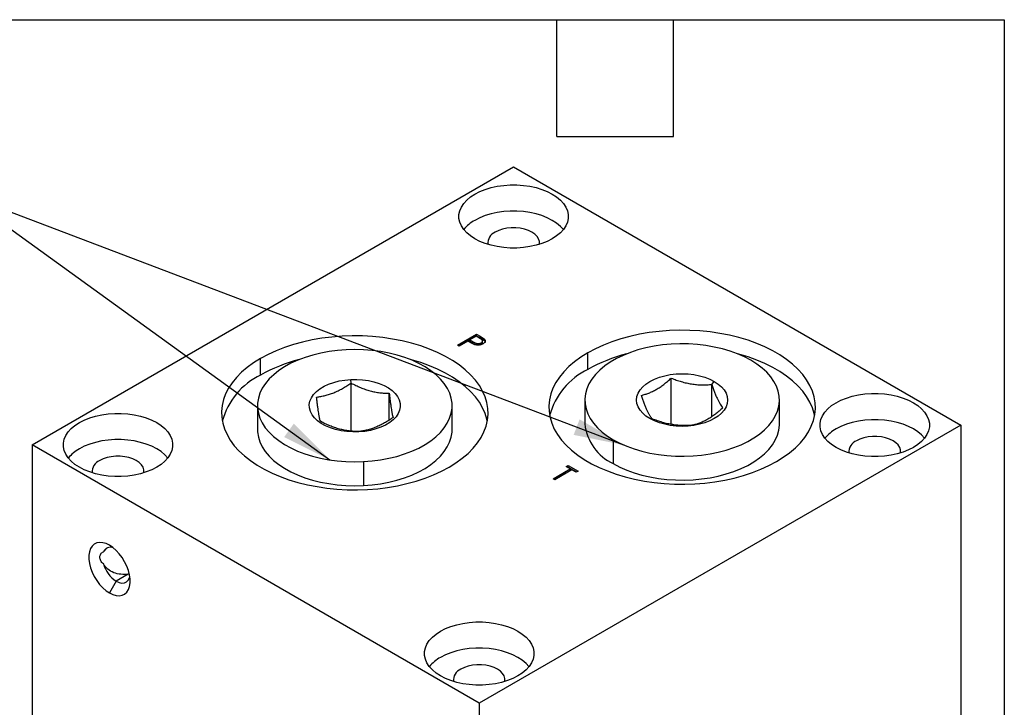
# Model space of a CAD drawing. Header units: inches. Extents: x 0.5 to 21.5, y 0.5 to 16.5.
# Tile 5 of 5: x 16.4 to 21.5, y 13 to 16.5. Entities that reach past the tile are written whole.
import ezdxf

# ---------------------------------------------------------------- set-up
doc = ezdxf.new("R2010")
doc.units = ezdxf.units.IN
doc.header["$LTSCALE"] = 2
doc.header["$MEASUREMENT"] = 0
doc.layers.add('TEXT', color=140, linetype='Continuous', lineweight=25)
doc.dimstyles.new('SLDDIMSTYLE2', dxfattribs={"dimtxt": 0.18, "dimasz": 0.26, "dimexe": 0, "dimexo": 0.0625, "dimgap": 0, "dimtad": 0, "dimtih": 1, "dimtoh": 1, "dimdec": 0, "dimrnd": 1e-09, "dimzin": 0, "dimdsep": 46, "dimtxsty": 'Standard', "dimsah": 1, "dimcen": 0.09, "dimadec": 0, "dimazin": 0, "dimtfac": 0.26, "dimtdec": 0, "dimtofl": 0, "dimtmove": 0, "dimatfit": 3, "dimfxl": 0, "dimfrac": 2, "dimtolj": 1, "dimtzin": 0, "dimarcsym": 0})

msp = doc.modelspace()

# ---------------------------------------------------------------- linework, layer by layer
for p, q in [((16.503, 14.3156), (18.9779, 15.7443)), ((18.9779, 15.7443), (21.276, 14.4176)), ((18.6892, 14.8285), (18.7866, 14.8847)), ((18.7866, 14.8847), (18.8057, 14.8737)), ((18.7866, 14.8765), (18.7866, 14.8847)), ((18.6979, 14.8234), (18.6892, 14.8285)), ((18.6963, 14.8244), (18.7866, 14.8765)), ((18.7429, 14.8494), (18.6979, 14.8234)), ((18.7499, 14.8453), (18.7429, 14.8494)), ((18.7854, 14.8739), (18.7529, 14.8551)), ((18.7529, 14.8551), (18.7698, 14.8452)), ((18.7529, 14.847), (18.7529, 14.8551)), ((18.7529, 14.847), (18.7698, 14.837)), ((18.7698, 14.837), (18.7698, 14.8452)), ((18.8032, 14.8636), (18.7854, 14.8739)), ((18.7866, 14.8765), (18.8057, 14.8655)), ((18.8054, 14.8298), (18.8117, 14.8319)), ((18.8057, 14.8655), (18.8057, 14.8737)), ((18.8117, 14.8319), (18.8117, 14.84)), ((18.8181, 14.8409), (18.8181, 14.849)), ((18.8265, 14.8518), (18.8265, 14.86)), ((19.3597, 14.7033), (19.3597, 14.7891)), ((17.6775, 14.6744), (17.6775, 14.7601)), ((18.1427, 14.6335), (18.1412, 14.6518)), ((18.1427, 14.3869), (18.1427, 14.6335)), ((19.7881, 14.4214), (19.7881, 14.6587)), ((19.9972, 14.6263), (20.0095, 14.6417)), ((19.9972, 14.4615), (19.9972, 14.6263)), ((18.3391, 14.4442), (18.3391, 14.5808)), ((19.3441, 14.5462), (19.3441, 14.4237)), ((20.3441, 14.4237), (20.3441, 14.5462)), ((17.6619, 14.5172), (17.6619, 14.3947)), ((18.6619, 14.3947), (18.6619, 14.5172)), ((19.691, 14.4496), (19.6786, 14.4507)), ((18.181, 14.3845), (18.1826, 14.3827)), ((21.276, 14.4176), (18.8011, 12.9889)), ((21.276, 14.4176), (21.276, 11.968)), ((19.4905, 14.3421), (19.4905, 14.2196)), ((16.503, 14.3156), (16.503, 11.8659)), ((18.8011, 12.9889), (16.503, 14.3156)), ((18.2061, 14.2297), (18.2061, 14.1072)), ((19.1817, 14.1418), (19.2692, 14.1923)), ((19.1888, 14.1377), (19.2692, 14.1841)), ((19.2779, 14.1872), (19.1905, 14.1367)), ((19.2479, 14.2045), (19.2579, 14.2103)), ((19.2692, 14.1923), (19.2479, 14.2045)), ((19.255, 14.2004), (19.2579, 14.2021)), ((19.2579, 14.2103), (19.3091, 14.1807)), ((19.2579, 14.2021), (19.2579, 14.2103)), ((19.2579, 14.2021), (19.3021, 14.1766)), ((19.2692, 14.1841), (19.2692, 14.1923)), ((19.2991, 14.175), (19.2779, 14.1872)), ((19.3091, 14.1807), (19.2991, 14.175)), ((19.1905, 14.1367), (19.1817, 14.1418)), ((16.8699, 13.7668), (16.8874, 13.7851)), ((16.9358, 13.6158), (16.9008, 13.5552)), ((16.9966, 13.651), (16.9358, 13.6158)), ((17.0018, 13.6516), (16.9966, 13.651)), ((18.8011, 12.9889), (18.8011, 10.5393))]:
    msp.add_line(p, q)
at = {"flags": 128}
for points in [[(18.779, 15.6039), (18.8044, 15.617), (18.8324, 15.6281), (18.8625, 15.6372), (18.8942, 15.6442), (18.9272, 15.6488), (18.9609, 15.6512), (18.9949, 15.6512), (19.0286, 15.6488), (19.0616, 15.6442), (19.0933, 15.6372), (19.1234, 15.6281), (19.1513, 15.617), (19.1768, 15.6039), (19.1993, 15.5893), (19.2186, 15.5731), (19.2344, 15.5558), (19.2464, 15.5374), (19.2545, 15.5184), (19.2586, 15.4989), (19.2586, 15.4793), (19.2545, 15.4599), (19.2464, 15.4408), (19.2344, 15.4225), (19.2186, 15.4051), (19.1993, 15.389), (19.1768, 15.3743), (19.1513, 15.3613), (19.1234, 15.3502), (19.0933, 15.3411), (19.0616, 15.3341), (19.0286, 15.3294), (18.9949, 15.3271), (18.9609, 15.3271), (18.9272, 15.3294), (18.8942, 15.3341), (18.8625, 15.3411), (18.8324, 15.3502), (18.8044, 15.3613), (18.779, 15.3743), (18.7565, 15.389), (18.7372, 15.4051), (18.7214, 15.4225), (18.7094, 15.4408), (18.7012, 15.4599), (18.6971, 15.4793), (18.6971, 15.4989), (18.7012, 15.5184), (18.7094, 15.5374), (18.7214, 15.5558), (18.7372, 15.5731), (18.7565, 15.5893), (18.779, 15.6039)], [(19.2338, 15.4218), (19.2186, 15.4384), (19.1993, 15.4545), (19.1768, 15.4692), (19.1513, 15.4822), (19.1234, 15.4934), (19.0933, 15.5025), (19.0616, 15.5094), (19.0286, 15.5141), (18.9949, 15.5165), (18.9609, 15.5165), (18.9272, 15.5141), (18.8942, 15.5094), (18.8625, 15.5025), (18.8324, 15.4934), (18.8044, 15.4822), (18.779, 15.4692)], [(19.11, 15.3458), (19.1104, 15.3477), (19.1104, 15.3611), (19.1063, 15.3743), (19.0984, 15.3869), (19.0868, 15.3985), (19.0719, 15.4087), (19.0542, 15.4173), (19.0341, 15.424), (19.0123, 15.4286), (18.9895, 15.4309), (18.9663, 15.4309), (18.9435, 15.4286), (18.9217, 15.424), (18.9016, 15.4173), (18.8838, 15.4087)], [(20.3285, 14.2298), (20.3641, 14.2521), (20.3967, 14.2758), (20.4261, 14.3009), (20.452, 14.3272), (20.4744, 14.3546), (20.4931, 14.3829), (20.508, 14.412), (20.5189, 14.4416), (20.5259, 14.4716), (20.529, 14.5019), (20.528, 14.5322), (20.5229, 14.5623), (20.5139, 14.5922), (20.501, 14.6215), (20.4842, 14.6502), (20.4637, 14.6781), (20.4395, 14.705), (20.4118, 14.7307), (20.3808, 14.7552), (20.3467, 14.7782), (20.3095, 14.7996), (20.2697, 14.8193), (20.2274, 14.8372), (20.1828, 14.8532), (20.1362, 14.8671), (20.0879, 14.879), (20.0382, 14.8887), (19.9874, 14.8961), (19.9357, 14.9013), (19.8834, 14.9042), (19.831, 14.9048), (19.7786, 14.9031), (19.7266, 14.899), (19.6753, 14.8927), (19.6249, 14.8841), (19.5759, 14.8733), (19.5284, 14.8604), (19.4828, 14.8454), (19.4393, 14.8285), (19.3982, 14.8097), (19.3597, 14.7891)], [(18.6462, 14.2008), (18.6819, 14.2231), (18.7145, 14.2468), (18.7439, 14.2719), (18.7698, 14.2982), (18.7922, 14.3256), (18.8109, 14.354), (18.8257, 14.383), (18.8367, 14.4126), (18.8437, 14.4427), (18.8468, 14.4729), (18.8457, 14.5032), (18.8407, 14.5333), (18.8317, 14.5632), (18.8188, 14.5925), (18.802, 14.6212), (18.7815, 14.6491), (18.7573, 14.676), (18.7296, 14.7017), (18.6986, 14.7262), (18.6644, 14.7492), (18.6273, 14.7706), (18.5875, 14.7903), (18.5452, 14.8082), (18.5006, 14.8242), (18.454, 14.8381), (18.4057, 14.85), (18.356, 14.8597), (18.3052, 14.8672), (18.2535, 14.8724), (18.2012, 14.8753), (18.1488, 14.8758), (18.0964, 14.8741), (18.0444, 14.87), (17.9931, 14.8637), (17.9427, 14.8551), (17.8937, 14.8443), (17.8462, 14.8314), (17.8006, 14.8164), (17.7571, 14.7995), (17.716, 14.7807), (17.6775, 14.7601)], [(20.1976, 14.7503), (20.1645, 14.7678), (20.1288, 14.7835), (20.0908, 14.7972), (20.0509, 14.809), (20.0092, 14.8186), (19.9663, 14.8261), (19.9223, 14.8313), (19.8777, 14.8342), (19.8329, 14.8348), (19.7881, 14.833), (19.7438, 14.829), (19.7003, 14.8226), (19.6579, 14.8141), (19.6171, 14.8034), (19.5781, 14.7906), (19.5412, 14.7758), (19.5068, 14.7592), (19.475, 14.7409), (19.4463, 14.7211), (19.4207, 14.6998), (19.3986, 14.6772), (19.38, 14.6537), (19.3652, 14.6292), (19.3542, 14.6041), (19.3472, 14.5785), (19.3442, 14.5527), (19.3452, 14.5268), (19.3502, 14.501), (19.3592, 14.4757), (19.3721, 14.4509), (19.3888, 14.4268), (19.4092, 14.4037), (19.4331, 14.3818), (19.4603, 14.3612), (19.4905, 14.3421)], [(18.1176, 14.8047), (18.0732, 14.8013), (18.0294, 14.7955), (17.9867, 14.7876), (17.9454, 14.7774), (17.9059, 14.7652), (17.8684, 14.7509), (17.8333, 14.7348), (17.8009, 14.7169), (17.7713, 14.6974), (17.7449, 14.6765), (17.7219, 14.6543), (17.7023, 14.631), (17.6865, 14.6067), (17.6745, 14.5818), (17.6665, 14.5563), (17.6624, 14.5305), (17.6624, 14.5046), (17.6663, 14.4788), (17.6743, 14.4533), (17.6862, 14.4283), (17.7019, 14.4041), (17.7213, 14.3807), (17.7443, 14.3585), (17.7706, 14.3375), (17.8001, 14.318), (17.8325, 14.3001), (17.8675, 14.2839), (17.9049, 14.2696), (17.9444, 14.2573), (17.9857, 14.2471), (18.0283, 14.2391), (18.072, 14.2333), (18.1165, 14.2298), (18.1613, 14.2286), (18.2061, 14.2297)], [(18.2061, 14.2297), (18.2506, 14.2331), (18.2944, 14.2389), (18.337, 14.2469), (18.3783, 14.257), (18.4178, 14.2693), (18.4553, 14.2835), (18.4904, 14.2996), (18.5229, 14.3175), (18.5524, 14.337), (18.5789, 14.3579), (18.6019, 14.3801), (18.6214, 14.4035), (18.6372, 14.4277), (18.6492, 14.4527), (18.6573, 14.4781), (18.6614, 14.5039), (18.6614, 14.5298), (18.6574, 14.5556), (18.6495, 14.5811), (18.6376, 14.6061), (18.6219, 14.6304), (18.6024, 14.6537), (18.5795, 14.676), (18.5531, 14.6969), (18.5237, 14.7164), (18.4913, 14.7344), (18.4562, 14.7505), (18.4188, 14.7648), (18.3793, 14.7771), (18.3381, 14.7873), (18.2954, 14.7954), (18.2517, 14.8012), (18.2073, 14.8047), (18.1624, 14.8059), (18.1176, 14.8047)], [(19.3597, 14.7891), (19.3241, 14.7668), (19.2915, 14.7431), (19.2621, 14.718), (19.2361, 14.6917), (19.2138, 14.6643), (19.1951, 14.636), (19.1802, 14.6069), (19.1692, 14.5773), (19.1622, 14.5473), (19.1592, 14.517), (19.1602, 14.4867), (19.1652, 14.4566), (19.1742, 14.4267), (19.1872, 14.3974), (19.204, 14.3687), (19.2245, 14.3408), (19.2487, 14.3139), (19.2764, 14.2882), (19.3074, 14.2637), (19.3415, 14.2407), (19.3786, 14.2193), (19.4185, 14.1996), (19.4608, 14.1817), (19.5054, 14.1657), (19.552, 14.1518), (19.6002, 14.1399), (19.65, 14.1302), (19.7008, 14.1228), (19.7525, 14.1176), (19.8047, 14.1147), (19.8572, 14.1141), (19.9096, 14.1158), (19.9616, 14.1199), (20.0129, 14.1262), (20.0632, 14.1348), (20.1123, 14.1456), (20.1597, 14.1585), (20.2053, 14.1735), (20.2488, 14.1904), (20.29, 14.2092), (20.3285, 14.2298)], [(20.525, 14.4666), (20.5229, 14.4766), (20.5139, 14.5064), (20.501, 14.5358), (20.4842, 14.5645), (20.4637, 14.5924), (20.4395, 14.6192), (20.4118, 14.645), (20.3808, 14.6694), (20.3467, 14.6924), (20.3095, 14.7138), (20.2697, 14.7336), (20.2274, 14.7515), (20.1828, 14.7674), (20.1362, 14.7814), (20.1295, 14.7832)], [(17.6775, 14.7601), (17.6419, 14.7379), (17.6092, 14.7141), (17.5799, 14.689), (17.5539, 14.6627), (17.5316, 14.6353), (17.5129, 14.607), (17.498, 14.5779), (17.487, 14.5483), (17.48, 14.5183), (17.477, 14.488), (17.478, 14.4578), (17.483, 14.4276), (17.492, 14.3978), (17.505, 14.3684), (17.5218, 14.3397), (17.5423, 14.3118), (17.5665, 14.2849), (17.5942, 14.2592), (17.6252, 14.2348), (17.6593, 14.2118), (17.6964, 14.1903), (17.7363, 14.1706), (17.7786, 14.1527), (17.8232, 14.1368), (17.8697, 14.1228), (17.918, 14.1109), (17.9677, 14.1012), (18.0186, 14.0938), (18.0703, 14.0886), (18.1225, 14.0857), (18.175, 14.0851), (18.2274, 14.0868), (18.2794, 14.0909), (18.3307, 14.0972), (18.381, 14.1058), (18.4301, 14.1166), (18.4775, 14.1295), (18.5231, 14.1445), (18.5666, 14.1614), (18.6077, 14.1803), (18.6462, 14.2008)], [(18.8428, 14.4376), (18.8407, 14.4476), (18.8317, 14.4774), (18.8188, 14.5068), (18.802, 14.5355), (18.7815, 14.5634), (18.7573, 14.5903), (18.7296, 14.616), (18.6986, 14.6404), (18.6644, 14.6634), (18.6273, 14.6849), (18.5875, 14.7046), (18.5452, 14.7225), (18.5006, 14.7385), (18.454, 14.7524), (18.4473, 14.7542)], [(19.4905, 14.3421), (19.5236, 14.3246), (19.5593, 14.3089), (19.5973, 14.2952), (19.6373, 14.2834), (19.6789, 14.2737), (19.7219, 14.2663), (19.7659, 14.2611), (19.8105, 14.2582), (19.8553, 14.2576), (19.9001, 14.2594), (19.9444, 14.2634), (19.9879, 14.2697), (20.0302, 14.2783), (20.0711, 14.289), (20.1101, 14.3018), (20.147, 14.3165), (20.1814, 14.3331), (20.2131, 14.3515), (20.2419, 14.3713), (20.2674, 14.3926), (20.2896, 14.4152), (20.3081, 14.4387), (20.323, 14.4632), (20.3339, 14.4883), (20.3409, 14.5139), (20.344, 14.5397), (20.343, 14.5656), (20.3379, 14.5913), (20.3289, 14.6167), (20.316, 14.6415), (20.2993, 14.6656), (20.279, 14.6886), (20.2551, 14.7106), (20.2279, 14.7312), (20.1976, 14.7503)], [(19.6786, 14.4507), (19.6584, 14.464), (19.6414, 14.4787), (19.6279, 14.4945), (19.6181, 14.5112), (19.6121, 14.5286), (19.6101, 14.5462), (19.6121, 14.5638), (19.6181, 14.5812), (19.6279, 14.5979), (19.6414, 14.6137), (19.6584, 14.6284), (19.6786, 14.6417), (19.7016, 14.6534), (19.7271, 14.6632), (19.7545, 14.671), (19.7835, 14.6767), (19.8135, 14.6801), (19.8441, 14.6813), (19.8746, 14.6801), (19.9047, 14.6767), (19.9336, 14.671), (19.9611, 14.6632), (19.9865, 14.6534), (20.0095, 14.6417)], [(18.1826, 14.3827), (18.152, 14.3822), (18.1216, 14.3841), (18.0918, 14.3883), (18.0633, 14.3947), (18.0364, 14.4032), (18.0117, 14.4136), (17.9896, 14.4258), (17.9704, 14.4396), (17.9545, 14.4547), (17.9421, 14.4708), (17.9335, 14.4878), (17.9288, 14.5053), (17.9281, 14.5229), (17.9314, 14.5405), (17.9386, 14.5577), (17.9497, 14.5741), (17.9644, 14.5896), (17.9824, 14.6039), (18.0036, 14.6167), (18.0274, 14.6278), (18.0535, 14.637), (18.0815, 14.6441), (18.1109, 14.6491), (18.1412, 14.6518)], [(18.1412, 14.6518), (18.1718, 14.6522), (18.2022, 14.6503), (18.2319, 14.6461), (18.2605, 14.6397), (18.2873, 14.6312), (18.312, 14.6208), (18.3342, 14.6086), (18.3534, 14.5948), (18.3693, 14.5798), (18.3817, 14.5636), (18.3903, 14.5466), (18.395, 14.5292), (18.3957, 14.5115), (18.3924, 14.4939), (18.3851, 14.4768), (18.3741, 14.4603), (18.3594, 14.4448), (18.3413, 14.4305), (18.3202, 14.4177), (18.2964, 14.4067), (18.2702, 14.3975), (18.2422, 14.3903), (18.2128, 14.3854), (18.1826, 14.3827)], [(20.0095, 14.6417), (20.0297, 14.6284), (20.0467, 14.6137), (20.0603, 14.5979), (20.0701, 14.5812), (20.0761, 14.5638), (20.0781, 14.5462), (20.0761, 14.5286), (20.0701, 14.5112), (20.0603, 14.4945), (20.0467, 14.4787), (20.0297, 14.464), (20.0095, 14.4507), (19.9865, 14.439), (19.9611, 14.4292), (19.9336, 14.4214), (19.9047, 14.4157), (19.8746, 14.4123), (19.8441, 14.4111), (19.8135, 14.4123), (19.7835, 14.4157), (19.7545, 14.4214), (19.7271, 14.4292), (19.7016, 14.439), (19.6786, 14.4507)], [(20.6352, 14.5324), (20.6606, 14.5454), (20.6885, 14.5566), (20.7186, 14.5657), (20.7504, 14.5726), (20.7833, 14.5773), (20.8171, 14.5797), (20.851, 14.5797), (20.8847, 14.5773), (20.9177, 14.5726), (20.9495, 14.5657), (20.9795, 14.5566), (21.0075, 14.5454), (21.0329, 14.5324), (21.0554, 14.5177), (21.0747, 14.5016), (21.0905, 14.4842), (21.1026, 14.4659), (21.1107, 14.4469), (21.1148, 14.4274), (21.1148, 14.4078), (21.1107, 14.3883), (21.1026, 14.3693), (21.0905, 14.351), (21.0747, 14.3336), (21.0554, 14.3175), (21.0329, 14.3028), (21.0075, 14.2898), (20.9795, 14.2787), (20.9495, 14.2695), (20.9177, 14.2626), (20.8847, 14.2579), (20.851, 14.2555), (20.8171, 14.2555), (20.7833, 14.2579), (20.7504, 14.2626), (20.7186, 14.2695), (20.6885, 14.2787), (20.6606, 14.2898), (20.6352, 14.3028), (20.6126, 14.3175), (20.5933, 14.3336), (20.5776, 14.351), (20.5655, 14.3693), (20.5574, 14.3883), (20.5533, 14.4078), (20.5533, 14.4274), (20.5574, 14.4469), (20.5655, 14.4659), (20.5776, 14.4842), (20.5933, 14.5016), (20.6126, 14.5177), (20.6352, 14.5324)], [(16.7461, 14.4304), (16.7715, 14.4434), (16.7994, 14.4545), (16.8295, 14.4636), (16.8613, 14.4706), (16.8943, 14.4753), (16.928, 14.4776), (16.9619, 14.4776), (16.9956, 14.4753), (17.0286, 14.4706), (17.0604, 14.4636), (17.0904, 14.4545), (17.1184, 14.4434), (17.1438, 14.4304), (17.1663, 14.4157), (17.1856, 14.3996), (17.2014, 14.3822), (17.2135, 14.3639), (17.2216, 14.3448), (17.2257, 14.3254), (17.2257, 14.3058), (17.2216, 14.2863), (17.2135, 14.2673), (17.2014, 14.2489), (17.1856, 14.2316), (17.1663, 14.2154), (17.1438, 14.2007), (17.1184, 14.1877), (17.0904, 14.1766), (17.0604, 14.1675), (17.0286, 14.1605), (16.9956, 14.1559), (16.9619, 14.1535), (16.928, 14.1535), (16.8943, 14.1559), (16.8613, 14.1605), (16.8295, 14.1675), (16.7994, 14.1766), (16.7715, 14.1877), (16.7461, 14.2007), (16.7236, 14.2154), (16.7043, 14.2316), (16.6885, 14.2489), (16.6764, 14.2673), (16.6683, 14.2863), (16.6642, 14.3058), (16.6642, 14.3254), (16.6683, 14.3448), (16.6764, 14.3639), (16.6885, 14.3822), (16.7043, 14.3996), (16.7236, 14.4157), (16.7461, 14.4304)], [(19.4905, 14.2196), (19.5236, 14.2021), (19.5593, 14.1864), (19.5973, 14.1727), (19.6373, 14.1609), (19.6789, 14.1513), (19.7219, 14.1438), (19.7659, 14.1386), (19.8105, 14.1357), (19.8553, 14.1351), (19.9001, 14.1369), (19.9444, 14.1409), (19.9879, 14.1473), (20.0302, 14.1558), (20.0711, 14.1665), (20.1101, 14.1793), (20.147, 14.1941), (20.1814, 14.2107), (20.2131, 14.229), (20.2419, 14.2489), (20.2674, 14.2701), (20.2896, 14.2927), (20.3081, 14.3163), (20.323, 14.3407), (20.3339, 14.3658), (20.3409, 14.3914), (20.344, 14.4172), (20.3441, 14.4237)], [(21.0899, 14.3502), (21.0747, 14.3669), (21.0554, 14.383), (21.0329, 14.3977), (21.0075, 14.4107), (20.9795, 14.4218), (20.9495, 14.4309), (20.9177, 14.4379), (20.8847, 14.4426), (20.851, 14.4449), (20.8171, 14.4449), (20.7833, 14.4426), (20.7504, 14.4379), (20.7186, 14.4309), (20.6885, 14.4218), (20.6606, 14.4107), (20.6352, 14.3977)], [(17.6619, 14.3947), (17.6624, 14.3821), (17.6663, 14.3563), (17.6743, 14.3308), (17.6862, 14.3058), (17.7019, 14.2816), (17.7213, 14.2582), (17.7443, 14.236), (17.7706, 14.215), (17.8001, 14.1955), (17.8325, 14.1776), (17.8675, 14.1614), (17.9049, 14.1471), (17.9444, 14.1348), (17.9857, 14.1246), (18.0283, 14.1166), (18.072, 14.1108), (18.1165, 14.1073), (18.1613, 14.1061), (18.2061, 14.1072)], [(18.2061, 14.1072), (18.2506, 14.1107), (18.2944, 14.1164), (18.337, 14.1244), (18.3783, 14.1345), (18.4178, 14.1468), (18.4553, 14.161), (18.4904, 14.1771), (18.5229, 14.195), (18.5524, 14.2145), (18.5789, 14.2354), (18.6019, 14.2577), (18.6214, 14.281), (18.6372, 14.3052), (18.6492, 14.3302), (18.6573, 14.3557), (18.6614, 14.3815), (18.6619, 14.3947)], [(17.2008, 14.2482), (17.1856, 14.2648), (17.1663, 14.281), (17.1438, 14.2956), (17.1184, 14.3086), (17.0904, 14.3198), (17.0604, 14.3289), (17.0286, 14.3358), (16.9956, 14.3405), (16.9619, 14.3429), (16.928, 14.3429), (16.8943, 14.3405), (16.8613, 14.3358), (16.8295, 14.3289), (16.7994, 14.3198), (16.7715, 14.3086), (16.7461, 14.2956)], [(20.9662, 14.2743), (20.9665, 14.2762), (20.9665, 14.2896), (20.9625, 14.3027), (20.9546, 14.3153), (20.943, 14.3269), (20.9281, 14.3372), (20.9103, 14.3458), (20.8902, 14.3525), (20.8685, 14.357), (20.8456, 14.3594), (20.8224, 14.3594), (20.7996, 14.357), (20.7778, 14.3525), (20.7578, 14.3458), (20.74, 14.3372)], [(17.0771, 14.1722), (17.0774, 14.1741), (17.0774, 14.1875), (17.0734, 14.2007), (17.0655, 14.2133), (17.0539, 14.2249), (17.039, 14.2351), (17.0212, 14.2437), (17.0012, 14.2504), (16.9794, 14.255), (16.9565, 14.2573), (16.9334, 14.2573), (16.9105, 14.255), (16.8887, 14.2504), (16.8687, 14.2437), (16.8509, 14.2351)], [(16.9008, 13.8002), (16.8833, 13.8086), (16.8663, 13.8134), (16.8503, 13.8145), (16.8356, 13.8119), (16.8227, 13.8057), (16.812, 13.7959), (16.8036, 13.7829), (16.7979, 13.7671), (16.7951, 13.7488), (16.7951, 13.7286), (16.7979, 13.707), (16.8036, 13.6845), (16.812, 13.6619), (16.8227, 13.6398), (16.8356, 13.6186), (16.8503, 13.5991), (16.8663, 13.5817), (16.8833, 13.5669), (16.9008, 13.5552)], [(16.9008, 13.5552), (16.9182, 13.5468), (16.9352, 13.5419), (16.9512, 13.5408), (16.9659, 13.5434), (16.9788, 13.5497), (16.9895, 13.5594), (16.9979, 13.5724), (17.0036, 13.5882), (17.0065, 13.6065), (17.0065, 13.6268), (17.0036, 13.6484), (16.9979, 13.6708), (16.9895, 13.6934), (16.9788, 13.7156), (16.9659, 13.7367), (16.9512, 13.7562), (16.9352, 13.7736), (16.9182, 13.7884), (16.9008, 13.8002)], [(16.9358, 13.6158), (16.9505, 13.6091), (16.9647, 13.6062), (16.9775, 13.6074), (16.9886, 13.6125), (16.9973, 13.6213), (17.0033, 13.6335), (17.0051, 13.6397)], [(18.6022, 13.3588), (18.6277, 13.3718), (18.6556, 13.383), (18.6857, 13.3921), (18.7174, 13.399), (18.7504, 13.4037), (18.7841, 13.4061), (18.8181, 13.4061), (18.8518, 13.4037), (18.8848, 13.399), (18.9165, 13.3921), (18.9466, 13.383), (18.9746, 13.3718), (19, 13.3588), (19.0225, 13.3442), (19.0418, 13.328), (19.0576, 13.3107), (19.0696, 13.2923), (19.0777, 13.2733), (19.0818, 13.2538), (19.0818, 13.2342), (19.0777, 13.2148), (19.0696, 13.1957), (19.0576, 13.1774), (19.0418, 13.16), (19.0225, 13.1439), (19, 13.1292), (18.9746, 13.1162), (18.9466, 13.1051), (18.9165, 13.096), (18.8848, 13.089), (18.8518, 13.0843), (18.8181, 13.082), (18.7841, 13.082), (18.7504, 13.0843), (18.7174, 13.089), (18.6857, 13.096), (18.6556, 13.1051), (18.6277, 13.1162), (18.6022, 13.1292), (18.5797, 13.1439), (18.5604, 13.16), (18.5446, 13.1774), (18.5326, 13.1957), (18.5245, 13.2148), (18.5204, 13.2342), (18.5204, 13.2538), (18.5245, 13.2733), (18.5326, 13.2923), (18.5446, 13.3107), (18.5604, 13.328), (18.5797, 13.3442), (18.6022, 13.3588)], [(19.057, 13.1767), (19.0418, 13.1933), (19.0225, 13.2094), (19, 13.2241), (18.9746, 13.2371), (18.9466, 13.2482), (18.9165, 13.2573), (18.8848, 13.2643), (18.8518, 13.269), (18.8181, 13.2714), (18.7841, 13.2714), (18.7504, 13.269), (18.7174, 13.2643), (18.6857, 13.2573), (18.6556, 13.2482), (18.6277, 13.2371), (18.6022, 13.2241)], [(18.9333, 13.1007), (18.9336, 13.1026), (18.9336, 13.116), (18.9296, 13.1292), (18.9216, 13.1417), (18.9101, 13.1533), (18.8951, 13.1636), (18.8774, 13.1722), (18.8573, 13.1789), (18.8355, 13.1835), (18.8127, 13.1858), (18.7895, 13.1858), (18.7667, 13.1835), (18.7449, 13.1789), (18.7248, 13.1722), (18.7071, 13.1636)]]:
    msp.add_lwpolyline(points, dxfattribs=at)
for centre, radius, start, end in [((18.875, 15.2959), 0.1982, 118.9709, 140.5468), ((18.907, 15.3517), 0.0616, 112.0959, 185.4532), ((19.7611, 13.9912), 0.8174, 104.3342, 119.4058), ((18.0789, 13.9622), 0.8174, 104.3342, 119.4058), ((19.5194, 14.3707), 0.369, 115.6483, 164.9402), ((17.8372, 14.3417), 0.369, 115.6483, 164.9402), ((19.5952, 14.4493), 0.2524, 185.8173, 245.5029), ((20.7311, 14.2243), 0.1982, 118.9709, 140.5468), ((20.7631, 14.2801), 0.0616, 112.0959, 185.4532), ((16.8421, 14.1223), 0.1982, 118.9709, 140.5468), ((16.8741, 14.1781), 0.0616, 112.0959, 185.4532), ((16.9052, 13.7515), 0.0384, 67.2728, 156.6084), ((17.0208, 13.7475), 0.1567, 195.7436, 237.1444), ((18.6982, 13.0507), 0.1982, 118.9709, 140.5468), ((18.7302, 13.1065), 0.0616, 112.0959, 185.4532)]:
    msp.add_arc(centre, radius, start, end)
for points, knots in [([(18.7763, 14.8319), (18.7755, 14.8322), (18.7739, 14.8328), (18.7714, 14.8339), (18.7686, 14.8352), (18.7654, 14.8368), (18.762, 14.8386), (18.7582, 14.8406), (18.7541, 14.8429), (18.7513, 14.8445), (18.7499, 14.8453)], [0, 0, 0, 0, 0.075172, 0.164743, 0.268011, 0.385964, 0.517799, 0.663698, 0.824417, 1, 1, 1, 1]), ([(18.7698, 14.8452), (18.7706, 14.8447), (18.7722, 14.8438), (18.7746, 14.8425), (18.7769, 14.8413), (18.7791, 14.8403), (18.7811, 14.8394), (18.7831, 14.8386), (18.7849, 14.838), (18.7872, 14.8373), (18.7899, 14.8367), (18.7933, 14.8363), (18.7967, 14.8362), (18.8, 14.8364), (18.8033, 14.8369), (18.8063, 14.8377), (18.8092, 14.8387), (18.8108, 14.8396), (18.8117, 14.84)], [0, 0, 0, 0, 0.072531, 0.14002, 0.203042, 0.260551, 0.313761, 0.361657, 0.405362, 0.444782, 0.517048, 0.586365, 0.655355, 0.724646, 0.793454, 0.861639, 0.929553, 1, 1, 1, 1]), ([(18.7698, 14.837), (18.7726, 14.8353), (18.7779, 14.8322), (18.7845, 14.8302), (18.7876, 14.8293)], [0, 0, 0, 0, 0.543164, 1, 1, 1, 1]), ([(18.8205, 14.835), (18.8196, 14.8345), (18.8181, 14.8337), (18.8155, 14.8325), (18.8129, 14.8314), (18.8103, 14.8306), (18.8076, 14.8299), (18.8048, 14.8293), (18.802, 14.8289), (18.7991, 14.8286), (18.7963, 14.8285), (18.7934, 14.8286), (18.7905, 14.8288), (18.7876, 14.8291), (18.7848, 14.8296), (18.7819, 14.8302), (18.7791, 14.831), (18.7772, 14.8316), (18.7763, 14.8319)], [0, 0, 0, 0, 0.070119, 0.137192, 0.202016, 0.264631, 0.326117, 0.38601, 0.445812, 0.505298, 0.564633, 0.624283, 0.683902, 0.743953, 0.805388, 0.868388, 0.933084, 1, 1, 1, 1]), ([(18.8117, 14.84), (18.8124, 14.8405), (18.8139, 14.8414), (18.8157, 14.8431), (18.817, 14.8448), (18.8178, 14.8467), (18.8182, 14.8486), (18.8181, 14.8505), (18.8174, 14.8524), (18.8165, 14.8539), (18.8154, 14.8551), (18.8143, 14.8561), (18.813, 14.8572), (18.8115, 14.8583), (18.8098, 14.8596), (18.8078, 14.8608), (18.8056, 14.8622), (18.804, 14.8631), (18.8032, 14.8636)], [0, 0, 0, 0, 0.070024, 0.1392, 0.20814, 0.278802, 0.349596, 0.418372, 0.487609, 0.557635, 0.595544, 0.638166, 0.685999, 0.738257, 0.796159, 0.858555, 0.926678, 1, 1, 1, 1]), ([(18.8057, 14.8737), (18.8071, 14.8729), (18.8096, 14.8715), (18.8131, 14.8693), (18.8163, 14.8674), (18.8191, 14.8656), (18.8215, 14.864), (18.8235, 14.8625), (18.8252, 14.8612), (18.8261, 14.8604), (18.8265, 14.86)], [0, 0, 0, 0, 0.176956, 0.339055, 0.486318, 0.618781, 0.735619, 0.838742, 0.926457, 1, 1, 1, 1]), ([(18.8057, 14.8655), (18.8071, 14.8647), (18.8096, 14.8633), (18.8131, 14.8612), (18.8163, 14.8592), (18.8191, 14.8574), (18.8215, 14.8558), (18.8235, 14.8543), (18.8252, 14.8531), (18.8261, 14.8522), (18.8265, 14.8518)], [0, 0, 0, 0, 0.176956, 0.339055, 0.486318, 0.618781, 0.735619, 0.838742, 0.926457, 1, 1, 1, 1]), ([(18.8117, 14.8319), (18.8141, 14.8337), (18.8177, 14.8365), (18.818, 14.8398), (18.8181, 14.8409)], [0, 0, 0, 0, 0.682549, 1, 1, 1, 1]), ([(18.8265, 14.86), (18.827, 14.8595), (18.8279, 14.8585), (18.8291, 14.857), (18.8301, 14.8555), (18.8308, 14.8539), (18.8313, 14.8523), (18.8316, 14.8507), (18.8317, 14.849), (18.8315, 14.8473), (18.8311, 14.8457), (18.8303, 14.844), (18.8294, 14.8424), (18.8281, 14.8409), (18.8266, 14.8393), (18.8248, 14.8379), (18.8228, 14.8364), (18.8212, 14.8355), (18.8205, 14.835)], [0, 0, 0, 0, 0.062458, 0.123445, 0.183344, 0.243064, 0.302016, 0.361208, 0.421738, 0.482805, 0.544402, 0.606008, 0.66746, 0.730084, 0.794626, 0.860397, 0.928934, 1, 1, 1, 1]), ([(18.8265, 14.8518), (18.8286, 14.8495), (18.8317, 14.8462), (18.8311, 14.8424), (18.831, 14.8413)], [0, 0, 0, 0, 0.688447, 1, 1, 1, 1]), ([(17.9655, 14.5616), (17.9693, 14.5621), (17.9766, 14.563), (17.9876, 14.5648), (17.9985, 14.5669), (18.0131, 14.5702), (18.0316, 14.5754), (18.054, 14.5835), (18.0765, 14.5935), (18.0987, 14.6053), (18.1209, 14.6186), (18.1353, 14.6285), (18.1427, 14.6335)], [0, 0, 0, 0, 0.064443, 0.127305, 0.188926, 0.249698, 0.375404, 0.499072, 0.623482, 0.749711, 0.872299, 1, 1, 1, 1]), ([(18.1427, 14.6335), (18.1468, 14.6313), (18.155, 14.6271), (18.1672, 14.6211), (18.1792, 14.6156), (18.1955, 14.6086), (18.2159, 14.6008), (18.2408, 14.5932), (18.2656, 14.5874), (18.2903, 14.5836), (18.3148, 14.5813), (18.3309, 14.581), (18.3391, 14.5808)], [0, 0, 0, 0, 0.064443, 0.127305, 0.188926, 0.249698, 0.375404, 0.499072, 0.623482, 0.749711, 0.872299, 1, 1, 1, 1]), ([(19.635, 14.5703), (19.6382, 14.5711), (19.6445, 14.5727), (19.654, 14.5755), (19.6633, 14.5786), (19.6728, 14.5821), (19.6823, 14.586), (19.6952, 14.5919), (19.7114, 14.6004), (19.7308, 14.6126), (19.75, 14.6264), (19.7691, 14.6418), (19.7817, 14.653), (19.7881, 14.6587)], [0, 0, 0, 0, 0.064311, 0.127006, 0.188428, 0.248965, 0.311989, 0.374502, 0.499891, 0.623627, 0.749155, 0.872014, 1, 1, 1, 1]), ([(19.7881, 14.6587), (19.7924, 14.657), (19.8011, 14.6536), (19.8141, 14.6489), (19.8269, 14.6446), (19.8442, 14.6393), (19.866, 14.6336), (19.8925, 14.6286), (19.919, 14.6253), (19.9452, 14.6241), (19.9714, 14.6243), (19.9885, 14.6257), (19.9972, 14.6263)], [0, 0, 0, 0, 0.064443, 0.127305, 0.188926, 0.249698, 0.375404, 0.499072, 0.623482, 0.749711, 0.872299, 1, 1, 1, 1]), ([(19.9972, 14.6263), (19.9984, 14.6228), (20.0007, 14.6157), (20.0042, 14.6055), (20.0076, 14.5958), (20.0122, 14.5832), (20.018, 14.5683), (20.0252, 14.5521), (20.0322, 14.5377), (20.0393, 14.5253), (20.0463, 14.5145), (20.0509, 14.5086), (20.0532, 14.5056)], [0, 0, 0, 0, 0.064443, 0.127305, 0.188926, 0.249698, 0.375404, 0.499072, 0.623482, 0.749711, 0.872299, 1, 1, 1, 1]), ([(18.3391, 14.5808), (18.3395, 14.5771), (18.3403, 14.5699), (18.3415, 14.5594), (18.3426, 14.5494), (18.3442, 14.5365), (18.3462, 14.5212), (18.3487, 14.5045), (18.3507, 14.4921), (18.3523, 14.4832), (18.3539, 14.475), (18.3559, 14.4656), (18.3574, 14.4595), (18.3582, 14.4563)], [0, 0, 0, 0, 0.064817, 0.127994, 0.18988, 0.250874, 0.376392, 0.500138, 0.625526, 0.68803, 0.751063, 0.873001, 1, 1, 1, 1]), ([(17.9847, 14.4371), (17.9843, 14.4387), (17.9835, 14.4418), (17.9823, 14.4468), (17.9811, 14.4521), (17.98, 14.4578), (17.9788, 14.464), (17.9771, 14.473), (17.9751, 14.4853), (17.9727, 14.502), (17.9703, 14.5204), (17.9679, 14.5403), (17.9663, 14.5544), (17.9655, 14.5616)], [0, 0, 0, 0, 0.064311, 0.127006, 0.188428, 0.248965, 0.311989, 0.374502, 0.499891, 0.623627, 0.749155, 0.872014, 1, 1, 1, 1]), ([(19.691, 14.4496), (19.6898, 14.4511), (19.6875, 14.454), (19.684, 14.4588), (19.6806, 14.4639), (19.6759, 14.4713), (19.6701, 14.4815), (19.663, 14.4959), (19.6559, 14.5121), (19.6489, 14.53), (19.6419, 14.5494), (19.6373, 14.5632), (19.635, 14.5703)], [0, 0, 0, 0, 0.064443, 0.127305, 0.188926, 0.249698, 0.375404, 0.499072, 0.623482, 0.749711, 0.872299, 1, 1, 1, 1]), ([(20.0532, 14.5056), (20.05, 14.5027), (20.0436, 14.4969), (20.034, 14.4887), (20.0246, 14.481), (20.0119, 14.471), (19.996, 14.4595), (19.9766, 14.4474), (19.9604, 14.4388), (19.9475, 14.4329), (19.9348, 14.4277), (19.9189, 14.4221), (19.9065, 14.4189), (19.9001, 14.4172)], [0, 0, 0, 0, 0.064817, 0.127994, 0.18988, 0.250874, 0.376392, 0.500138, 0.625526, 0.68803, 0.751063, 0.873001, 1, 1, 1, 1]), ([(18.181, 14.3845), (18.1769, 14.3845), (18.1688, 14.3847), (18.1566, 14.3853), (18.1445, 14.3862), (18.1283, 14.3879), (18.1079, 14.3911), (18.083, 14.3968), (18.0581, 14.4044), (18.0335, 14.4138), (18.0089, 14.4247), (17.9929, 14.4329), (17.9847, 14.4371)], [0, 0, 0, 0, 0.064443, 0.127305, 0.188926, 0.249698, 0.375404, 0.499072, 0.623482, 0.749711, 0.872299, 1, 1, 1, 1]), ([(18.3582, 14.4563), (18.3545, 14.4537), (18.3472, 14.4487), (18.3362, 14.4416), (18.3253, 14.4348), (18.3107, 14.4263), (18.2922, 14.4165), (18.2698, 14.4064), (18.2473, 14.3983), (18.2251, 14.392), (18.2029, 14.3874), (18.1884, 14.3855), (18.181, 14.3845)], [0, 0, 0, 0, 0.0644434, 0.1273045, 0.1889259, 0.2496984, 0.3754039, 0.4990718, 0.6234822, 0.7497107, 0.872299, 1, 1, 1, 1]), ([(19.9001, 14.4172), (19.8957, 14.4169), (19.8871, 14.4161), (19.8741, 14.4155), (19.8612, 14.4151), (19.844, 14.4152), (19.8222, 14.4163), (19.7957, 14.4194), (19.7692, 14.4244), (19.743, 14.4312), (19.7168, 14.4396), (19.6997, 14.4462), (19.691, 14.4496)], [0, 0, 0, 0, 0.064443, 0.127305, 0.188926, 0.249698, 0.375404, 0.499072, 0.623482, 0.749711, 0.872299, 1, 1, 1, 1]), ([(16.8699, 13.705), (16.8671, 13.7072), (16.8645, 13.7096), (16.8599, 13.7149), (16.858, 13.7178), (16.8533, 13.7266), (16.8516, 13.7329), (16.8516, 13.7449), (16.8533, 13.7506), (16.858, 13.7577), (16.86, 13.7599), (16.8645, 13.7638), (16.8671, 13.7654), (16.8699, 13.7668)], [0, 0, 0, 0, 0.125, 0.125, 0.25, 0.25, 0.5, 0.5, 0.75, 0.75, 0.875, 0.875, 1, 1, 1, 1]), ([(16.9966, 13.651), (16.9842, 13.6497), (16.9719, 13.6496), (16.9472, 13.6522), (16.9349, 13.6549), (16.912, 13.6638), (16.9011, 13.6701), (16.8874, 13.6816), (16.8831, 13.6859), (16.8757, 13.6951), (16.8726, 13.6999), (16.8699, 13.705)], [0, 0, 0, 0, 0.25, 0.25, 0.5, 0.5, 0.75, 0.75, 0.875, 0.875, 1, 1, 1, 1])]:
    msp.add_open_spline(points, degree=3, knots=knots)
at = {"layer": 'TEXT'}
for p, q in [((0.5, 16.5), (21.5, 16.5)), ((19.2, 15.9), (19.2, 16.5)), ((19.8, 15.9), (19.8, 16.5)), ((21.5, 16.5), (21.5, 0.5)), ((19.2, 15.9), (19.8, 15.9))]:
    msp.add_line(p, q, dxfattribs=at)

# ---------------------------------------------------------------- leaders
at = {"color": 7, "linetype": 'Continuous', "lineweight": 0}
for points in [[(18.0343, 14.2381), (16.1354, 15.6092), (15.6354, 15.6092)], [(19.545, 14.3149), (16.1354, 15.6092), (15.6354, 15.6092)]]:
    msp.add_leader(points, dimstyle='SLDDIMSTYLE2', dxfattribs=at)

doc.saveas('drawing.dxf')
